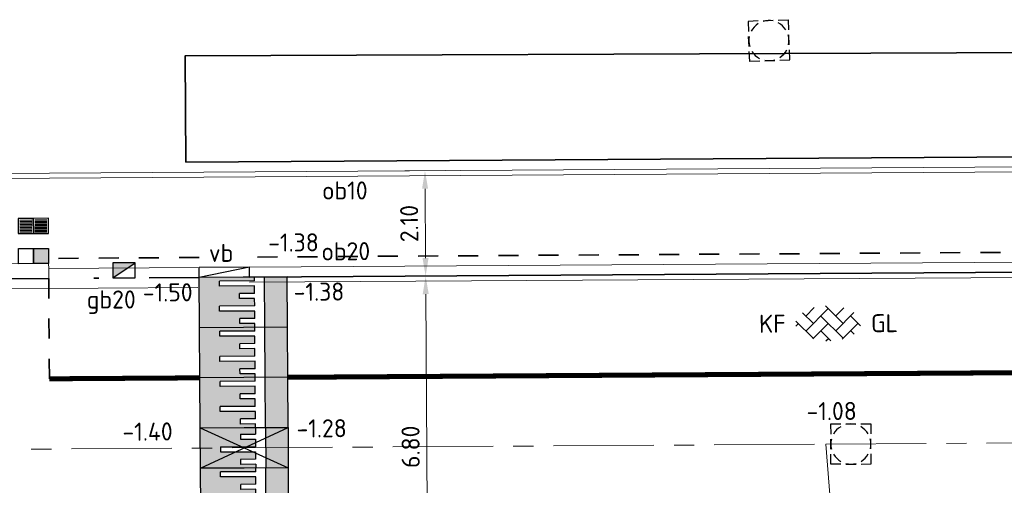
# Model space of a CAD drawing. Header units: metres. Extents: x 97990 to 98409, y 436026 to 436301.
# Tile 13 of 55: x 98058 to 98078, y 436277 to 436286. Entities that reach past the tile are written whole.
import ezdxf
from ezdxf.enums import TextEntityAlignment as Align

# ---------------------------------------------------------------- set-up
doc = ezdxf.new("R2010")
doc.units = ezdxf.units.M
for name, pattern in [('AM-AS-SO', [16, 10, -2, 2, -2]), ('VH-BUSHALTEBAND-SO', [4, 2, -2]), ('VH-GELEIDEBAND-SO', [6, 2, -2, 0, -2]), ('VW-11_STREEP', [2, 1, -1]), ('ZZ-HIDDEN-SO', [4, 2, -2])]:
    doc.linetypes.add(name, pattern=pattern)
for name, color, linetype, lineweight in [('N-WE-AM-AS_WEG-G', 10, 'AM-AS-SO', 18), ('N-WE-GR-HAAG-G', 94, 'GR-HAAG1-SO', 35), ('N-WE-RI-HWA_KOLK-S-200', 150, 'Continuous', 25), ('N-WE-RI-OVERIG_RIOOLPUT-OPHOOGTEBRENGEN-S-200', 1, 'Continuous', 25), ('N-WE-VH-DREMPEL_PREFAB_ELEMENT-S', 30, 'Continuous', 25), ('N-WE-VH-FUNDERING_ZANDCEMENTSTABILISATIE-G', 7, 'ZZ-HIDDEN-SO', 35), ('N-WE-VH-KANTOPSLUITING-T18-200', 1, 'Continuous', 18), ('N-WE-VH-KANTOPSLUITING_ACHTERKANTBAND-G', 1, 'Continuous', 18), ('N-WE-VH-KANTOPSLUITING_BUSHALTEBAND-G', 30, 'VH-BUSHALTEBAND-SO', 35), ('N-WE-VH-KANTOPSLUITING_GELEIDEBAND-G', 20, 'VH-GELEIDEBAND-SO', 35), ('N-WE-VH-KANTOPSLUITING_OPSLUITBAND-G', 150, 'Continuous', 35), ('N-WE-VH-KANTOPSLUITING_OPSLUITBAND_100X200-G', 1, 'Continuous', 18), ('N-WE-VH-KANTVERHARDING_ROLLAAG-G', 60, 'Continuous', 18), ('N-WE-VH-KANTVERHARDING_STREKLAAG-G', 60, 'Continuous', 18), ('N-WE-VH-M-200', 7, 'Continuous', 18), ('N-WE-VH-MATERIAALGRENS-G', 7, 'ZZ-HIDDEN-SO', 35), ('N-WE-VH-NAP-T18-200', 4, 'Continuous', 18), ('N-WE-VH-OPENVERHARDING_BETONSTRAATSTEEN-S-200', 90, 'Continuous', 25), ('N-WE-VH-VERHARDING_TEGEL30x30_WIT-G', 7, 'Continuous', 25), ('N-WE-VH-VERHARDING_TEGEL30x30_ZWART-G', 252, 'Continuous', 25), ('N-WE-VH-VERKEERSTEGEL-S', 7, 'Continuous', 25), ('N-WE-VW-MARKERING_LANGS_STREEP_11_010-G', 7, 'VW-11_STREEP', 13), ('R-WE-VH-KANTOPSLUITING_ELEMENT_VERLOOPBAND-S', 40, 'Continuous', 25), ('X-XX-AL-CONSTRUCTIELIJN-G', 7, 'Continuous', 18)]:
    doc.layers.add(name, color=color, linetype=linetype, lineweight=lineweight)
doc.styles.add('NLCS-ISO', font='NLCS-ISO.ttf')
doc.styles.add('NLCS-ISO-M200-T18', font='NLCS-ISO.ttf', dxfattribs={"height": 0.36})
doc.linetypes.add('GR-HAAG1-SO', pattern='A,6,[176,NLCS.SHX,S=0.125,R=0,X=0,Y=0],-2', length=8)
doc.dimstyles.new('NLCS-M200-T18-PIJL_L2_H0', dxfattribs={"dimscale": 0.2, "dimtxt": 2.5, "dimasz": 1.8, "dimexe": 2, "dimexo": 2, "dimgap": 0.7, "dimtad": 1, "dimzin": 0, "dimdsep": 46, "dimtxsty": 'NLCS-ISO-M200-T18', "dimcen": 0, "dimdle": 2, "dimclrd": 256, "dimclre": 256, "dimclrt": 1, "dimadec": 0, "dimazin": 0, "dimtfac": 1, "dimtdec": 3, "dimtofl": 0, "dimtmove": 0, "dimatfit": 3, "dimfxl": 2, "dimfxlon": 1, "dimtfillclr": 256, "dimtolj": 1, "dimtzin": 0, "dimlwd": -1, "dimlwe": -1, "dimarcsym": 0})

# ---------------------------------------------------------------- blocks, each defined once
blk = doc.blocks.new('SVH-DREMPEL_PREFAB_1750X1000')
h = blk.add_hatch(color=254)
h.dxf.hatch_style = 1
h.paths.add_polyline_path([(1, 1.75), (0, 1.75), (0, 1.3), (1, 1.3)])
h.paths.add_polyline_path([(0.825, 1.1), (0.675, 1.1), (0.675, 0.8), (0.575, 0.8), (0.575, 1.1), (0.425, 1.1), (0.425, 0.4), (0.325, 0.4), (0.325, 1.1), (0.175, 1.1), (0.175, 0.8), (0.075, 0.8), (0.075, 1.1), (0, 1.1), (0, 0), (1, 0), (1, 1.1), (0.925, 1.1), (0.925, 0.4), (0.825, 0.4)])
for p, q in [((0, 1.75), (0, 0)), ((0, 1.75), (1, 1.75)), ((1, 1.75), (1, 0)), ((0, 1.3), (1, 1.3)), ((0, 1.1), (0.075, 1.1)), ((0.075, 1.1), (0.075, 0.8)), ((0.175, 1.1), (0.325, 1.1)), ((0.175, 1.1), (0.175, 0.8)), ((0.325, 1.1), (0.325, 0.4)), ((0.425, 1.1), (0.575, 1.1)), ((0.425, 1.1), (0.425, 0.4)), ((0.575, 1.1), (0.575, 0.8)), ((0.675, 1.1), (0.825, 1.1)), ((0.675, 1.1), (0.675, 0.8)), ((0.825, 1.1), (0.825, 0.4)), ((0.925, 1.1), (1, 1.1)), ((0.925, 1.1), (0.925, 0.4)), ((0.075, 0.8), (0.175, 0.8)), ((0.575, 0.8), (0.675, 0.8)), ((0.325, 0.4), (0.425, 0.4)), ((0.825, 0.4), (0.925, 0.4)), ((0, 0), (1, 0))]:
    blk.add_line(p, q)
blk = doc.blocks.new('SVH-KANTOPSLUITING_VERLOOP_180 200X250_50 200X200_LINKS')
for p, q in [((1, 0), (0, -0.2)), ((0, -0.2), (0, 0)), ((1, 0), (0, 0)), ((1, -0.2), (1, 0)), ((1, -0.2), (0, -0.2))]:
    blk.add_line(p, q)
blk = doc.blocks.new('SVH-BSS_KEIFORMAAT_KEPER_KL-SO')
for p, q in [((-2.562, 1.077), (-1.485, 0)), ((-2.227, 0.742), (-1.387, 1.583)), ((-2.227, -0.742), (0, 1.485)), ((-0.259, 1.744), (1.485, 0)), ((0.742, 0.742), (1.541, 1.541)), ((0.742, -0.742), (2.562, 1.077)), ((-3.217, 0.247), (-1.485, -1.485)), ((-3.217, -0.247), (-2.97, 0)), ((-1.541, -1.541), (0, 0)), ((-0.742, 0.742), (1.485, -1.485)), ((1.387, -1.583), (2.97, 0)), ((2.227, 0.742), (3.217, -0.247)), ((-0.742, -0.742), (0.259, -1.744)), ((2.227, -0.742), (2.562, -1.077)), ((-0.259, -1.744), (0, -1.485))]:
    blk.add_line(p, q)
at = {"style": 'NLCS-ISO'}
blk.add_attdef('FORMAAT', text='', height=1.8, dxfattribs=at).set_placement((-4.25, 0), align=Align.MIDDLE_RIGHT)
blk.add_attdef('KLEUR', text='', height=1.8, dxfattribs=at).set_placement((4.25, 0), align=Align.MIDDLE_LEFT)
at = {"style": 'NLCS-ISO', "flags": 1}
blk.add_attdef('FUNCTIE', text='', height=1.8, dxfattribs=at).set_placement((0, -2.75), align=Align.TOP_CENTER)
blk = doc.blocks.new('SVH-VERKEERSTEGEL_300X300_GELEIDETEGEL')
at = {"flags": 128}
for points in [[(0.12, -0.03), (-0.12, -0.03)], [(0.12, -0.06), (-0.12, -0.06)], [(0.12, -0.09), (-0.12, -0.09)], [(0.12, -0.12), (-0.12, -0.12)], [(0.12, -0.15), (-0.12, -0.15)], [(0.12, -0.18), (-0.12, -0.18)], [(0.12, -0.21), (-0.12, -0.21)], [(0.12, -0.24), (-0.12, -0.24)], [(0.12, -0.27), (-0.12, -0.27)]]:
    blk.add_lwpolyline(points, dxfattribs=at)
blk.add_3dface([(-0.15, -0.3), (0.15, -0.3), (0.15, 0), (-0.15, 0)])
blk = doc.blocks.new('SRI-KOLK_TROTTOIR-SO')
blk.add_hatch(color=256).paths.add_polyline_path([(1.125, 1.5), (-1.125, 1.5), (-1.125, 0)])
blk.add_line((-1.125, 0), (1.125, 1.5))
at = {"flags": 128}
blk.add_lwpolyline([(-1.125, 0), (1.125, 0), (1.125, 1.5), (-1.125, 1.5)], close=True, dxfattribs=at)
blk = doc.blocks.new('*D62')
at = {"layer": 'Defpoints', "color": 0, "ltscale": 0.2, "transparency": 16777216}
for p in [(98055.295, 436280.644), (98066.247, 436273.913), (98055.338, 436273.844)]:
    blk.add_point(p, dxfattribs=at)
at = {"layer": 'N-WE-VH-M-200', "ltscale": 0.2, "transparency": 16777216}
for p, q in [((98065.804, 436280.71), (98066.604, 436280.715)), ((98066.206, 436280.353), (98066.244, 436274.273)), ((98065.847, 436273.91), (98066.647, 436273.915))]:
    blk.add_line(p, q, dxfattribs=at)
for points in [[(98066.146, 436280.352), (98066.266, 436280.353), (98066.204, 436280.713)], [(98066.184, 436274.272), (98066.304, 436274.273), (98066.247, 436273.913)]]:
    blk.add_solid(points, dxfattribs=at)
at = {"layer": 'N-WE-VH-M-200', "color": 1, "ltscale": 0.2, "transparency": 16777216, "insert": (98065.905, 436277.311), "char_height": 0.36, "attachment_point": 5, "rotation": 90.3608, "style": 'NLCS-ISO-M200-T18'}
blk.add_mtext('\\A1;6.80', dxfattribs=at)
blk = doc.blocks.new('*D63')
at = {"layer": 'Defpoints', "color": 0, "ltscale": 0.2, "transparency": 16777216}
for p in [(98059.462, 436282.77), (98059.475, 436280.67), (98066.204, 436280.713)]:
    blk.add_point(p, dxfattribs=at)
at = {"layer": 'N-WE-VH-M-200', "ltscale": 0.2, "transparency": 16777216}
for p, q in [((98065.791, 436282.81), (98066.591, 436282.815)), ((98066.193, 436282.453), (98066.202, 436281.073)), ((98065.804, 436280.71), (98066.604, 436280.715))]:
    blk.add_line(p, q, dxfattribs=at)
for points in [[(98066.133, 436282.452), (98066.253, 436282.453), (98066.191, 436282.812)], [(98066.142, 436281.072), (98066.262, 436281.073), (98066.204, 436280.713)]]:
    blk.add_solid(points, dxfattribs=at)
at = {"layer": 'N-WE-VH-M-200', "color": 1, "ltscale": 0.2, "transparency": 16777216, "insert": (98065.877, 436281.76), "char_height": 0.36, "attachment_point": 5, "rotation": 90.3608, "style": 'NLCS-ISO-M200-T18'}
blk.add_mtext('\\A1;2.10', dxfattribs=at)
blk = doc.blocks.new('SRI-PUT_OPHOOGTEBRENGEN-SO')
for p, q in [((-0.5, 2), (0.5, 2)), ((-2, -0.5), (-2, 0.5)), ((2, -0.5), (2, 0.5)), ((-0.5, -2), (0.5, -2))]:
    blk.add_line(p, q)
for points in [[(-1, 2), (-2, 2), (-2, 1)], [(1, 2), (2, 2), (2, 1)], [(-1, -2), (-2, -2), (-2, -1)], [(1, -2), (2, -2), (2, -1)]]:
    blk.add_lwpolyline(points)
for start, end in [(75.52249, 104.47751), (120, 150), (30, 60), (165.52249, 194.47751), (345.52249, 14.47751), (210, 240), (255.52249, 284.47751), (300, 330)]:
    blk.add_arc((0, 0), 2, start, end)

msp = doc.modelspace()

# ---------------------------------------------------------------- hatches: boundary and pattern name
at = {"layer": 'N-WE-VH-DREMPEL_PREFAB_ELEMENT-S'}
h = msp.add_hatch(color=254, dxfattribs=at)
h.dxf.hatch_style = 1
h.paths.add_polyline_path([(98061.714, 436277.687), (98062.814, 436277.694), (98062.815, 436277.563), (98062.515, 436277.561), (98062.516, 436277.461), (98062.816, 436277.463), (98062.817, 436277.313), (98062.117, 436277.308), (98062.117, 436277.286), (98061.717, 436277.283)])
h.paths.add_polyline_path([(98061.717, 436277.283), (98062.117, 436277.286), (98062.117, 436277.208), (98062.817, 436277.213), (98062.818, 436277.063), (98062.518, 436277.061), (98062.519, 436276.961), (98062.819, 436276.963), (98062.819, 436276.888), (98061.719, 436276.881)])
h = msp.add_hatch(color=254, dxfattribs=at)
h.dxf.hatch_style = 1
h.paths.add_polyline_path([(98063.464, 436277.698), (98063.469, 436276.892), (98063.019, 436276.889), (98063.014, 436277.696)])
at = {"layer": 'N-WE-VH-VERHARDING_TEGEL30x30_WIT-G'}
h = msp.add_hatch(color=256, dxfattribs=at)
h.dxf.hatch_style = 1
h.paths.add_polyline_path([(98058.696, 436280.963), (98058.396, 436280.962), (98058.394, 436281.262), (98058.694, 436281.263)])

# ---------------------------------------------------------------- linework, layer by layer
at = {"layer": 'N-WE-AM-AS_WEG-G', "ltscale": 0.2}
for p, q in [((98074.175, 436277.363), (98198.432, 436278.144)), ((97998.352, 436276.885), (98074.175, 436277.363)), ((98088.319, 436096.907), (98074.175, 436277.363))]:
    msp.add_line(p, q, dxfattribs=at)
at = {"layer": 'N-WE-GR-HAAG-G', "ltscale": 0.5}
msp.add_lwpolyline([(98061.425, 436282.983), (98061.412, 436285.101), (98088.727, 436285.21), (98088.74, 436283.155)], close=True, dxfattribs=at)
at = {"layer": 'N-WE-VH-DREMPEL_PREFAB_ELEMENT-S'}
for p, q in [((98061.714, 436277.687), (98063.464, 436277.698)), ((98061.719, 436276.881), (98061.714, 436277.687)), ((98061.714, 436277.687), (98063.469, 436276.892)), ((98061.719, 436276.882), (98063.464, 436277.698)), ((98062.814, 436277.694), (98062.815, 436277.563)), ((98063.014, 436277.696), (98063.019, 436276.889)), ((98063.464, 436277.698), (98063.469, 436276.892)), ((98062.515, 436277.561), (98062.815, 436277.563)), ((98062.515, 436277.561), (98062.516, 436277.461)), ((98062.516, 436277.461), (98062.816, 436277.463)), ((98062.816, 436277.463), (98062.817, 436277.313)), ((98062.117, 436277.308), (98062.817, 436277.313)), ((98062.117, 436277.308), (98062.117, 436277.208)), ((98062.117, 436277.208), (98062.817, 436277.213)), ((98062.818, 436277.063), (98062.518, 436277.061)), ((98062.518, 436277.061), (98062.519, 436276.961)), ((98062.817, 436277.213), (98062.818, 436277.063)), ((98063.469, 436276.892), (98061.719, 436276.881)), ((98062.819, 436276.963), (98062.519, 436276.961)), ((98062.819, 436276.963), (98062.819, 436276.888))]:
    msp.add_line(p, q, dxfattribs=at)
at = {"layer": 'N-WE-VH-FUNDERING_ZANDCEMENTSTABILISATIE-G', "ltscale": 0.2}
for p, q in [((98087.252, 436281.245), (98062.693, 436281.091)), ((98061.693, 436281.084), (98058.695, 436281.065))]:
    msp.add_line(p, q, dxfattribs=at)
at = {"layer": 'N-WE-VH-KANTOPSLUITING_ACHTERKANTBAND-G', "ltscale": 0.5}
for p, q in [((98219.891, 436283.781), (98005.006, 436282.427)), ((98087.253, 436281.045), (98062.694, 436280.891)), ((98061.694, 436280.884), (98058.697, 436280.865))]:
    msp.add_line(p, q, dxfattribs=at)
at = {"layer": 'N-WE-VH-KANTOPSLUITING_ACHTERKANTBAND-G'}
for p in [(98046.696, 436280.89), (98058.697, 436280.865)]:
    msp.add_line(p, (98058.696, 436280.963), dxfattribs=at)
at = {"layer": 'N-WE-VH-KANTOPSLUITING_ACHTERKANTBAND-G', "ltscale": 0.2}
for p, q in [((98058.697, 436280.865), (98058.698, 436280.666)), ((98061.694, 436280.884), (98061.696, 436280.684))]:
    msp.add_line(p, q, dxfattribs=at)
at = {"layer": 'N-WE-VH-KANTOPSLUITING_BUSHALTEBAND-G', "ltscale": 0.5}
msp.add_line((98058.698, 436280.665), (98046.698, 436280.59), dxfattribs=at)
at = {"layer": 'N-WE-VH-KANTOPSLUITING_GELEIDEBAND-G', "ltscale": 0.5}
msp.add_line((98061.696, 436280.684), (98058.698, 436280.665), dxfattribs=at)
at = {"layer": 'N-WE-VH-KANTOPSLUITING_OPSLUITBAND-G', "ltscale": 0.5}
msp.add_line((98087.254, 436280.845), (98062.696, 436280.691), dxfattribs=at)
at = {"layer": 'N-WE-VH-KANTOPSLUITING_OPSLUITBAND_100X200-G', "ltscale": 0.5}
msp.add_line((98219.933, 436283.681), (98004.97, 436282.327), dxfattribs=at)
at = {"layer": 'N-WE-VH-KANTVERHARDING_ROLLAAG-G', "ltscale": 0.5}
msp.add_line((98061.668, 436280.484), (97998.384, 436280.085), dxfattribs=at)
at = {"layer": 'N-WE-VH-KANTVERHARDING_STREKLAAG-G', "ltscale": 0.5}
msp.add_line((98087.255, 436280.745), (98062.696, 436280.591), dxfattribs=at)
at = {"layer": 'N-WE-VH-MATERIAALGRENS-G', "ltscale": 0.2}
msp.add_line((98058.698, 436280.666), (98058.71, 436278.666), dxfattribs=at)
at = {"layer": 'N-WE-VH-VERHARDING_TEGEL30x30_WIT-G'}
msp.add_lwpolyline([(98058.696, 436280.963), (98058.396, 436280.962), (98058.394, 436281.262), (98058.694, 436281.263)], close=True, dxfattribs=at)
at = {"layer": 'N-WE-VH-VERHARDING_TEGEL30x30_ZWART-G'}
msp.add_lwpolyline([(98058.396, 436280.962), (98058.096, 436280.96), (98058.094, 436281.26), (98058.394, 436281.262)], close=True, dxfattribs=at)
at = {"layer": 'N-WE-VW-MARKERING_LANGS_STREEP_11_010-G', "const_width": 0.1}
for points in [[(98086.517, 436278.841), (98063.458, 436278.696)], [(98061.708, 436278.685), (98058.71, 436278.666)]]:
    msp.add_lwpolyline(points, dxfattribs=at)
at = {"layer": 'X-XX-AL-CONSTRUCTIELIJN-G'}
msp.add_line((98061.696, 436280.684), (98061.694, 436280.884), dxfattribs=at)

# ---------------------------------------------------------------- block references
at = {"layer": 'N-WE-RI-HWA_KOLK-S-200', "xscale": 0.2, "yscale": 0.2, "zscale": 0.2}
msp.add_blockref('SRI-KOLK_TROTTOIR-SO', (98060.197, 436280.675), dxfattribs=at)
at = {"layer": 'N-WE-RI-OVERIG_RIOOLPUT-OPHOOGTEBRENGEN-S-200', "xscale": 0.2, "yscale": 0.2, "zscale": 0.2}
for p, rotation in [((98073.041, 436285.406), 2.395817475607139), ((98074.673, 436277.366), 0.3599604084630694)]:
    msp.add_blockref('SRI-PUT_OPHOOGTEBRENGEN-SO', p, dxfattribs=dict(at, rotation=rotation))
at = {"layer": 'N-WE-VH-DREMPEL_PREFAB_ELEMENT-S'}
for p, xscale, rotation in [((98061.702, 436279.685), -1, 270.3631405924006), ((98061.708, 436278.685), -1, 270.3631405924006), ((98061.715, 436277.685), -1, 270.3631405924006), ((98061.726, 436275.882), -0.9999999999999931, 270.3599604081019)]:
    msp.add_blockref('SVH-DREMPEL_PREFAB_1750X1000', p, dxfattribs=dict(at, xscale=xscale, rotation=rotation))
at = {"layer": 'N-WE-VH-OPENVERHARDING_BETONSTRAATSTEEN-S-200', "xscale": 0.2, "yscale": 0.2, "zscale": 0.2, "rotation": 0.2816094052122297}
msp.add_blockref('SVH-BSS_KEIFORMAAT_KEPER_KL-SO', (98074.223, 436279.769), dxfattribs=at).add_auto_attribs({'FORMAAT': 'KF', 'KLEUR': 'GL'})
at = {"layer": 'N-WE-VH-VERKEERSTEGEL-S', "ltscale": 0.2, "rotation": 180.3507890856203}
for p in [(98058.242, 436281.561), (98058.542, 436281.563)]:
    msp.add_blockref('SVH-VERKEERSTEGEL_300X300_GELEIDETEGEL', p, dxfattribs=at)
at = {"layer": 'R-WE-VH-KANTOPSLUITING_ELEMENT_VERLOOPBAND-S', "rotation": 0.3610087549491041}
msp.add_blockref('SVH-KANTOPSLUITING_VERLOOP_180 200X250_50 200X200_LINKS', (98061.694, 436280.884), dxfattribs=at)

# ---------------------------------------------------------------- texts
at = {"layer": 'N-WE-VH-KANTOPSLUITING-T18-200', "style": 'NLCS-ISO-M200-T18'}
for s, p in [('ob10', (98064.141, 436282.239)), ('vb', (98061.887, 436280.995)), ('gb20', (98059.455, 436280.067))]:
    msp.add_text(s, height=0.36, dxfattribs=at).set_placement(p)
msp.add_text('ob20', height=0.36, rotation=0.4691, dxfattribs=at).set_placement((98064.13, 436281.023))
at = {"layer": 'N-WE-VH-NAP-T18-200', "ltscale": 0.2, "style": 'NLCS-ISO-M200-T18'}
for s, p in [('-1.38', (98063.07, 436281.199)), ('-1.50', (98060.572, 436280.204)), ('-1.38', (98063.578, 436280.218)), ('-1.08', (98073.791, 436277.839)), ('-1.28', (98063.634, 436277.495)), ('-1.40', (98060.167, 436277.43))]:
    msp.add_text(s, height=0.36, rotation=0.4355, dxfattribs=at).set_placement(p)

# ---------------------------------------------------------------- dimensions: what is measured, and where the dimension line sits
at = {"layer": 'N-WE-VH-M-200', "ltscale": 0.2}
for base, p1, p2, picture, middle in [((98066.204, 436280.713), (98059.462, 436282.77), (98059.475, 436280.67), '*D63', (98065.877, 436281.76)), ((98066.247, 436273.913), (98055.295, 436280.644), (98055.338, 436273.844), '*D62', (98065.905, 436277.311))]:
    dim = msp.add_linear_dim(base=base, p1=p1, p2=p2, angle=90.3608, dimstyle='NLCS-M200-T18-PIJL_L2_H0', override={"dimclrt": 1}, dxfattribs=at)
    dim.commit()
    dim.dimension.update_dxf_attribs({"geometry": picture, "text_midpoint": middle})

doc.saveas('drawing.dxf')
